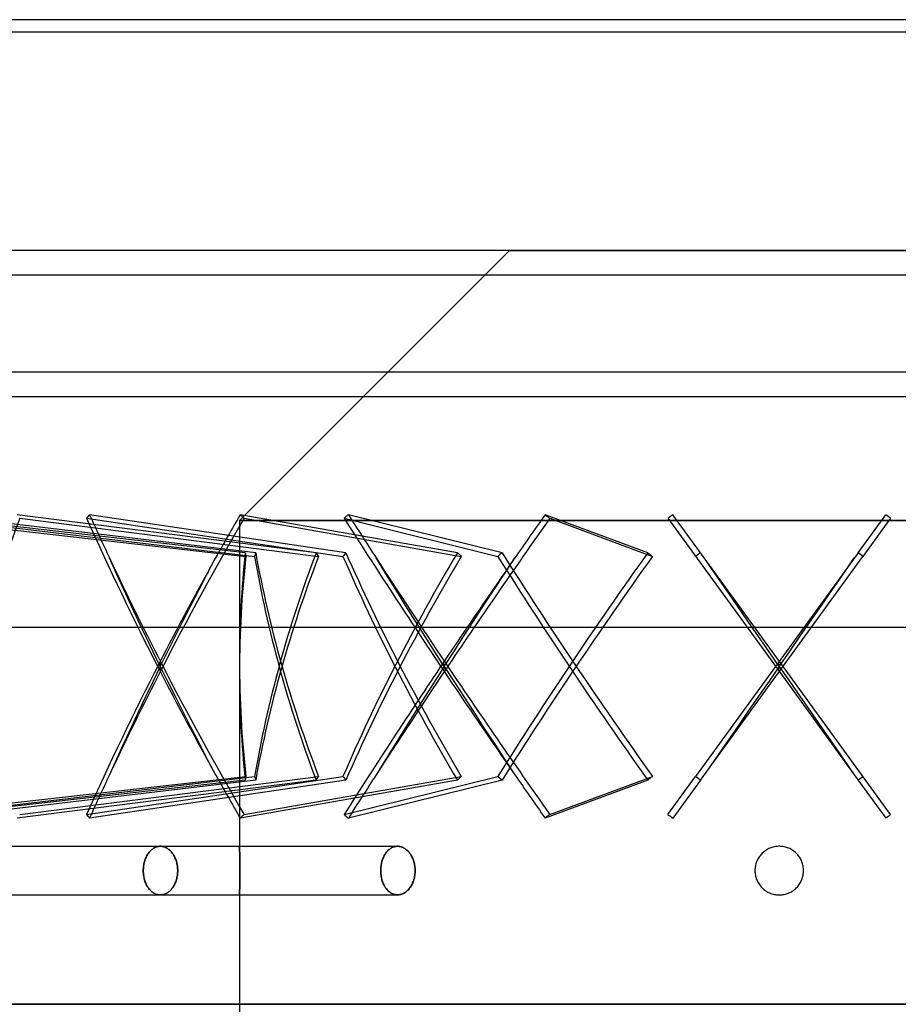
# Model space of a CAD drawing. Header units: millimetres. Extents: x -100 to 100, y -104 to 262.
# Tile 3 of 5: x -62 to 10, y -50 to 31. Entities that reach past the tile are written whole.
import ezdxf

# ---------------------------------------------------------------- set-up
doc = ezdxf.new("R2010")
doc.units = ezdxf.units.MM
doc.layers.add('MAIN-1', color=7, linetype='Continuous')
doc.layers.add('MAIN-2', color=7, linetype='Continuous')

msp = doc.modelspace()

# ---------------------------------------------------------------- linework, layer by layer
at = {"layer": 'MAIN-1'}
for p, q in [((82, 31), (-82, 31)), ((82, -19), (-82, -19)), ((0, -50), (-76, -50)), ((76, -50), (0, -50))]:
    msp.add_line(p, q, dxfattribs=at)
at = {"layer": 'MAIN-2'}
for p, q in [((-74, 30), (74, 30)), ((93, 12), (-93, 12)), ((-22.2, 12), (-44.4, -10.2)), ((-22.2, 12), (0, 12)), ((0, 12), (22.2, 12)), ((-95, 10), (95, 10)), ((95, 2), (-95, 2)), ((-93, 0), (93, 0)), ((-43.924, -12.852), (-71.465, -9.721)), ((-71.415, -10.02), (-43.863, -13.153)), ((-69.484, -10.02), (-43.158, -13.153)), ((-43.061, -12.852), (-69.377, -9.721)), ((-38.1, -12.852), (-62.674, -9.721)), ((-62.474, -10.02), (-37.891, -13.153)), ((-56.974, -10.02), (-35.883, -13.153)), ((-35.643, -12.852), (-56.726, -9.721)), ((-44.4, -10.2), (-44.4, -21.775)), ((-44.4, -10.2), (0, -10.2)), ((0, -10.2), (-44.4, -10.2)), ((-26.475, -12.852), (-44.341, -9.721)), ((-44.022, -10.02), (-26.15, -13.153)), ((-35.79, -10.02), (-23.144, -13.153)), ((-22.798, -12.852), (-35.44, -9.721)), ((-10.82, -12.852), (-19.257, -9.721)), ((-18.868, -10.02), (-10.427, -13.153)), ((-9.158, -10.02), (-0.1, -22.488)), ((-6.174, -13.277), (-8.758, -9.721)), ((0, -10.2), (44.4, -10.2)), ((44.4, -10.2), (0, -10.2)), ((6.483, -12.852), (8.758, -9.721)), ((9.158, -10.02), (6.882, -13.153)), ((6.483, -12.852), (-6.882, -31.247)), ((-54.506, -14.577), (-55.09, -13.277)), ((-47.044, -14.577), (-46.359, -13.277)), ((-32.354, -14.577), (-33.156, -13.277)), ((-22.605, -14.577), (-21.748, -13.277)), ((-6.483, -31.548), (6.882, -13.153)), ((-5.276, -14.577), (-6.174, -13.277)), ((0.1, -21.912), (-6.174, -13.277)), ((5.276, -14.577), (6.174, -13.277)), ((-53.91, -15.882), (-54.506, -14.577)), ((-47.725, -15.882), (-47.044, -14.577)), ((-31.543, -15.882), (-32.354, -14.577)), ((-23.461, -15.882), (-22.605, -14.577)), ((-4.374, -15.882), (-5.276, -14.577)), ((4.374, -15.882), (5.276, -14.577)), ((-53.308, -17.184), (-53.91, -15.882)), ((-48.397, -17.184), (-47.725, -15.882)), ((-30.73, -17.184), (-31.543, -15.882)), ((-24.313, -17.184), (-23.461, -15.882)), ((-3.473, -17.184), (-4.374, -15.882)), ((3.473, -17.184), (4.374, -15.882)), ((-52.703, -18.475), (-53.308, -17.184)), ((-49.055, -18.475), (-48.397, -17.184)), ((-29.918, -18.475), (-30.73, -17.184)), ((-25.153, -18.475), (-24.313, -17.184)), ((-2.579, -18.475), (-3.473, -17.184)), ((2.579, -18.475), (3.473, -17.184)), ((-52.099, -19.747), (-52.703, -18.475)), ((-49.696, -19.747), (-49.055, -18.475)), ((-29.115, -19.747), (-29.918, -18.475)), ((-25.976, -19.747), (-25.153, -18.475)), ((-1.699, -19.747), (-2.579, -18.475)), ((1.699, -19.747), (2.579, -18.475)), ((-51.5, -20.991), (-52.099, -19.747)), ((-50.316, -20.991), (-49.696, -19.747)), ((-28.325, -20.991), (-29.115, -19.747)), ((-26.778, -20.991), (-25.976, -19.747)), ((-0.837, -20.991), (-1.699, -19.747)), ((0.837, -20.991), (1.699, -19.747)), ((-50.912, -22.2), (-51.5, -20.991)), ((-50.912, -22.2), (-50.316, -20.991)), ((-27.553, -22.2), (-28.325, -20.991)), ((-27.553, -22.2), (-26.778, -20.991)), ((0, -22.2), (-0.837, -20.991)), ((0, -22.2), (0.837, -20.991)), ((-50.912, -22.2), (-51.5, -23.409)), ((-50.982, -21.912), (-50.97, -21.959)), ((-50.982, -22.488), (-50.97, -22.441)), ((-50.97, -21.959), (-50.959, -22.007)), ((-50.97, -22.441), (-50.959, -22.393)), ((-50.959, -22.007), (-50.947, -22.055)), ((-50.959, -22.393), (-50.947, -22.345)), ((-50.947, -22.055), (-50.936, -22.102)), ((-50.947, -22.345), (-50.936, -22.298)), ((-50.936, -22.102), (-50.924, -22.15)), ((-50.936, -22.298), (-50.924, -22.25)), ((-50.924, -22.15), (-50.912, -22.2)), ((-50.924, -22.25), (-50.912, -22.2)), ((-50.899, -22.15), (-50.912, -22.2)), ((-50.912, -22.2), (-50.316, -23.409)), ((-50.899, -22.25), (-50.912, -22.2)), ((-50.888, -22.102), (-50.899, -22.15)), ((-50.888, -22.298), (-50.899, -22.25)), ((-50.876, -22.055), (-50.888, -22.102)), ((-50.876, -22.345), (-50.888, -22.298)), ((-50.865, -22.007), (-50.876, -22.055)), ((-50.865, -22.393), (-50.876, -22.345)), ((-50.853, -21.959), (-50.865, -22.007)), ((-50.853, -22.441), (-50.865, -22.393)), ((-50.841, -21.912), (-50.853, -21.959)), ((-50.841, -22.488), (-50.853, -22.441)), ((-44.4, -22.625), (-44.4, -37)), ((-27.553, -22.2), (-28.325, -23.409)), ((-27.645, -21.912), (-27.63, -21.959)), ((-27.645, -22.488), (-27.63, -22.441)), ((-27.63, -21.959), (-27.615, -22.007)), ((-27.63, -22.441), (-27.615, -22.393)), ((-27.615, -22.007), (-27.6, -22.055)), ((-27.615, -22.393), (-27.6, -22.345)), ((-27.6, -22.055), (-27.584, -22.102)), ((-27.6, -22.345), (-27.584, -22.298)), ((-27.584, -22.102), (-27.569, -22.15)), ((-27.584, -22.298), (-27.569, -22.25)), ((-27.569, -22.15), (-27.553, -22.2)), ((-27.569, -22.25), (-27.553, -22.2)), ((-27.537, -22.15), (-27.553, -22.2)), ((-27.553, -22.2), (-26.778, -23.409)), ((-27.537, -22.25), (-27.553, -22.2)), ((-27.522, -22.102), (-27.537, -22.15)), ((-27.522, -22.298), (-27.537, -22.25)), ((-27.507, -22.055), (-27.522, -22.102)), ((-27.507, -22.345), (-27.522, -22.298)), ((-27.492, -22.007), (-27.507, -22.055)), ((-27.492, -22.393), (-27.507, -22.345)), ((-27.476, -21.959), (-27.492, -22.007)), ((-27.476, -22.441), (-27.492, -22.393)), ((-27.461, -21.912), (-27.476, -21.959)), ((-27.461, -22.488), (-27.476, -22.441)), ((0, -22.2), (-0.837, -23.409)), ((-0.1, -21.912), (-0.083, -21.959)), ((-0.1, -22.488), (-0.083, -22.441)), ((-0.1, -22.488), (6.174, -31.123)), ((-0.083, -21.959), (-0.067, -22.007)), ((-0.083, -22.441), (-0.067, -22.393)), ((-0.067, -22.007), (-0.05, -22.055)), ((-0.067, -22.393), (-0.05, -22.345)), ((-0.05, -22.055), (-0.034, -22.102)), ((-0.05, -22.345), (-0.034, -22.298)), ((-0.034, -22.102), (-0.017, -22.15)), ((-0.034, -22.298), (-0.017, -22.25)), ((-0.017, -22.15), (0, -22.2)), ((-0.017, -22.25), (0, -22.2)), ((0.017, -22.15), (0, -22.2)), ((0, -22.2), (0.837, -23.409)), ((0.017, -22.25), (0, -22.2)), ((0.034, -22.102), (0.017, -22.15)), ((0.034, -22.298), (0.017, -22.25)), ((0.05, -22.055), (0.034, -22.102)), ((0.05, -22.345), (0.034, -22.298)), ((0.067, -22.007), (0.05, -22.055)), ((0.067, -22.393), (0.05, -22.345)), ((0.083, -21.959), (0.067, -22.007)), ((0.083, -22.441), (0.067, -22.393)), ((0.1, -21.912), (0.083, -21.959)), ((0.1, -22.488), (0.083, -22.441)), ((9.158, -34.38), (0.1, -21.912)), ((-51.5, -23.409), (-52.099, -24.653)), ((-50.316, -23.409), (-49.696, -24.653)), ((-28.325, -23.409), (-29.115, -24.653)), ((-26.778, -23.409), (-25.976, -24.653)), ((-0.837, -23.409), (-1.699, -24.653)), ((0.837, -23.409), (1.699, -24.653)), ((-52.099, -24.653), (-52.703, -25.925)), ((-49.696, -24.653), (-49.055, -25.925)), ((-29.115, -24.653), (-29.918, -25.925)), ((-25.976, -24.653), (-25.153, -25.925)), ((-1.699, -24.653), (-2.579, -25.925)), ((1.699, -24.653), (2.579, -25.925)), ((-52.703, -25.925), (-53.308, -27.216)), ((-49.055, -25.925), (-48.397, -27.216)), ((-29.918, -25.925), (-30.73, -27.216)), ((-25.153, -25.925), (-24.313, -27.216)), ((-2.579, -25.925), (-3.473, -27.216)), ((2.579, -25.925), (3.473, -27.216)), ((-53.308, -27.216), (-53.91, -28.518)), ((-48.397, -27.216), (-47.725, -28.518)), ((-30.73, -27.216), (-31.543, -28.518)), ((-24.313, -27.216), (-23.461, -28.518)), ((-3.473, -27.216), (-4.374, -28.518)), ((3.473, -27.216), (4.374, -28.518)), ((-53.91, -28.518), (-54.506, -29.823)), ((-47.725, -28.518), (-47.044, -29.823)), ((-31.543, -28.518), (-32.354, -29.823)), ((-23.461, -28.518), (-22.605, -29.823)), ((-4.374, -28.518), (-5.276, -29.823)), ((4.374, -28.518), (5.276, -29.823)), ((-54.506, -29.823), (-55.09, -31.123)), ((-47.044, -29.823), (-46.359, -31.123)), ((-32.354, -29.823), (-33.156, -31.123)), ((-22.605, -29.823), (-21.748, -31.123)), ((-5.276, -29.823), (-6.174, -31.123)), ((5.276, -29.823), (6.174, -31.123)), ((-43.924, -31.548), (-71.465, -34.679)), ((-71.415, -34.38), (-43.863, -31.247)), ((-69.484, -34.38), (-43.158, -31.247)), ((-43.061, -31.548), (-69.377, -34.679)), ((-38.1, -31.548), (-62.674, -34.679)), ((-62.474, -34.38), (-37.891, -31.247)), ((-56.974, -34.38), (-35.883, -31.247)), ((-35.643, -31.548), (-56.726, -34.679)), ((-26.475, -31.548), (-44.341, -34.679)), ((-44.022, -34.38), (-26.15, -31.247)), ((-35.79, -34.38), (-23.144, -31.247)), ((-22.798, -31.548), (-35.44, -34.679)), ((-10.82, -31.548), (-19.257, -34.679)), ((-18.868, -34.38), (-10.427, -31.247)), ((-9.158, -34.38), (-6.882, -31.247)), ((-6.483, -31.548), (-8.758, -34.679)), ((6.174, -31.123), (8.758, -34.679)), ((-72, -37), (-50.912, -37)), ((-51.557, -37.224), (-51.617, -37.27)), ((-51.617, -37.27), (-51.557, -37.224)), ((-51.497, -37.181), (-51.557, -37.224)), ((-51.557, -37.224), (-51.497, -37.181)), ((-51.434, -37.143), (-51.497, -37.181)), ((-51.497, -37.181), (-51.434, -37.143)), ((-51.371, -37.109), (-51.434, -37.143)), ((-51.434, -37.143), (-51.371, -37.109)), ((-51.306, -37.08), (-51.371, -37.109)), ((-51.371, -37.109), (-51.306, -37.08)), ((-51.241, -37.055), (-51.306, -37.08)), ((-51.306, -37.08), (-51.241, -37.055)), ((-51.175, -37.035), (-51.241, -37.055)), ((-51.241, -37.055), (-51.175, -37.035)), ((-51.108, -37.02), (-51.175, -37.035)), ((-51.175, -37.035), (-51.108, -37.02)), ((-51.042, -37.009), (-51.108, -37.02)), ((-51.108, -37.02), (-51.042, -37.009)), ((-50.977, -37.002), (-51.042, -37.009)), ((-51.042, -37.009), (-50.977, -37.002)), ((-50.912, -37), (-50.977, -37.002)), ((-50.977, -37.002), (-50.912, -37)), ((-50.847, -37.002), (-50.912, -37)), ((-50.912, -37), (-50.847, -37.002)), ((-50.912, -37), (-31.396, -37)), ((-50.912, -37), (-31.396, -37)), ((-50.781, -37.009), (-50.847, -37.002)), ((-50.847, -37.002), (-50.781, -37.009)), ((-50.714, -37.02), (-50.781, -37.009)), ((-50.781, -37.009), (-50.714, -37.02)), ((-50.647, -37.035), (-50.714, -37.02)), ((-50.714, -37.02), (-50.647, -37.035)), ((-50.581, -37.055), (-50.647, -37.035)), ((-50.647, -37.035), (-50.581, -37.055)), ((-50.514, -37.08), (-50.581, -37.055)), ((-50.581, -37.055), (-50.514, -37.08)), ((-50.449, -37.109), (-50.514, -37.08)), ((-50.514, -37.08), (-50.449, -37.109)), ((-50.384, -37.143), (-50.449, -37.109)), ((-50.449, -37.109), (-50.384, -37.143)), ((-50.32, -37.181), (-50.384, -37.143)), ((-50.384, -37.143), (-50.32, -37.181)), ((-50.258, -37.224), (-50.32, -37.181)), ((-50.32, -37.181), (-50.258, -37.224)), ((-50.197, -37.27), (-50.258, -37.224)), ((-50.258, -37.224), (-50.197, -37.27)), ((-44.4, -37.002), (-44.4, -37)), ((-44.4, -37), (-44.4, -37.002)), ((-44.4, -37.008), (-44.4, -37.002)), ((-44.4, -37.002), (-44.4, -37.008)), ((-44.399, -37.017), (-44.4, -37.008)), ((-44.4, -37.008), (-44.399, -37.017)), ((-44.399, -37.031), (-44.399, -37.017)), ((-44.399, -37.017), (-44.399, -37.031)), ((-44.398, -37.049), (-44.399, -37.031)), ((-44.399, -37.031), (-44.398, -37.049)), ((-44.397, -37.071), (-44.398, -37.049)), ((-44.398, -37.049), (-44.397, -37.071)), ((-44.396, -37.097), (-44.397, -37.071)), ((-44.397, -37.071), (-44.396, -37.097)), ((-44.394, -37.127), (-44.396, -37.097)), ((-44.396, -37.097), (-44.394, -37.127)), ((-44.393, -37.161), (-44.394, -37.127)), ((-44.394, -37.127), (-44.393, -37.161)), ((-44.391, -37.199), (-44.393, -37.161)), ((-44.393, -37.161), (-44.391, -37.199)), ((-44.39, -37.241), (-44.391, -37.199)), ((-44.391, -37.199), (-44.39, -37.241)), ((-44.388, -37.286), (-44.39, -37.241)), ((-44.39, -37.241), (-44.388, -37.286)), ((-32.097, -37.27), (-32.039, -37.224)), ((-32.039, -37.224), (-32.097, -37.27)), ((-32.039, -37.224), (-31.978, -37.181)), ((-31.978, -37.181), (-32.039, -37.224)), ((-31.978, -37.181), (-31.916, -37.143)), ((-31.916, -37.143), (-31.978, -37.181)), ((-31.916, -37.143), (-31.853, -37.109)), ((-31.853, -37.109), (-31.916, -37.143)), ((-31.853, -37.109), (-31.789, -37.08)), ((-31.789, -37.08), (-31.853, -37.109)), ((-31.789, -37.08), (-31.724, -37.055)), ((-31.724, -37.055), (-31.789, -37.08)), ((-31.724, -37.055), (-31.658, -37.035)), ((-31.658, -37.035), (-31.724, -37.055)), ((-31.658, -37.035), (-31.592, -37.02)), ((-31.592, -37.02), (-31.658, -37.035)), ((-31.592, -37.02), (-31.526, -37.009)), ((-31.526, -37.009), (-31.592, -37.02)), ((-31.526, -37.009), (-31.461, -37.002)), ((-31.461, -37.002), (-31.526, -37.009)), ((-31.461, -37.002), (-31.396, -37)), ((-31.396, -37), (-31.461, -37.002)), ((-31.396, -37), (-31.33, -37.002)), ((-31.33, -37.002), (-31.396, -37)), ((-31.33, -37.002), (-31.264, -37.009)), ((-31.264, -37.009), (-31.33, -37.002)), ((-31.264, -37.009), (-31.198, -37.02)), ((-31.198, -37.02), (-31.264, -37.009)), ((-31.198, -37.02), (-31.131, -37.035)), ((-31.131, -37.035), (-31.198, -37.02)), ((-31.131, -37.035), (-31.064, -37.055)), ((-31.064, -37.055), (-31.131, -37.035)), ((-31.064, -37.055), (-30.997, -37.08)), ((-30.997, -37.08), (-31.064, -37.055)), ((-30.997, -37.08), (-30.931, -37.109)), ((-30.931, -37.109), (-30.997, -37.08)), ((-30.931, -37.109), (-30.866, -37.143)), ((-30.866, -37.143), (-30.931, -37.109)), ((-30.866, -37.143), (-30.802, -37.181)), ((-30.802, -37.181), (-30.866, -37.143)), ((-30.802, -37.181), (-30.739, -37.224)), ((-30.739, -37.224), (-30.802, -37.181)), ((-30.739, -37.224), (-30.678, -37.27)), ((-30.678, -37.27), (-30.739, -37.224)), ((-0.949, -37.239), (-1.031, -37.286)), ((-0.863, -37.196), (-0.949, -37.239)), ((-0.776, -37.157), (-0.863, -37.196)), ((-0.688, -37.122), (-0.776, -37.157)), ((-0.597, -37.091), (-0.688, -37.122)), ((-0.506, -37.065), (-0.597, -37.091)), ((-0.413, -37.043), (-0.506, -37.065)), ((-0.321, -37.026), (-0.413, -37.043)), ((-0.228, -37.013), (-0.321, -37.026)), ((-0.136, -37.005), (-0.228, -37.013)), ((-0.045, -37.001), (-0.136, -37.005)), ((0.045, -37.001), (-0.045, -37.001)), ((0.136, -37.005), (0.045, -37.001)), ((0.228, -37.013), (0.136, -37.005)), ((0.321, -37.026), (0.228, -37.013)), ((0.413, -37.043), (0.321, -37.026)), ((0.506, -37.065), (0.413, -37.043)), ((0.597, -37.091), (0.506, -37.065)), ((0.688, -37.122), (0.597, -37.091)), ((0.776, -37.157), (0.688, -37.122)), ((0.863, -37.196), (0.776, -37.157)), ((0.949, -37.239), (0.863, -37.196)), ((1.031, -37.286), (0.949, -37.239)), ((-52.12, -37.996), (-52.152, -38.081)), ((-52.152, -38.081), (-52.12, -37.996)), ((-52.085, -37.914), (-52.12, -37.996)), ((-52.12, -37.996), (-52.085, -37.914)), ((-52.048, -37.835), (-52.085, -37.914)), ((-52.085, -37.914), (-52.048, -37.835)), ((-52.009, -37.759), (-52.048, -37.835)), ((-52.048, -37.835), (-52.009, -37.759)), ((-51.967, -37.687), (-52.009, -37.759)), ((-52.009, -37.759), (-51.967, -37.687)), ((-51.924, -37.619), (-51.967, -37.687)), ((-51.967, -37.687), (-51.924, -37.619)), ((-51.879, -37.554), (-51.924, -37.619)), ((-51.924, -37.619), (-51.879, -37.554)), ((-51.832, -37.491), (-51.879, -37.554)), ((-51.879, -37.554), (-51.832, -37.491)), ((-51.781, -37.431), (-51.832, -37.491)), ((-51.832, -37.491), (-51.781, -37.431)), ((-51.729, -37.374), (-51.781, -37.431)), ((-51.781, -37.431), (-51.729, -37.374)), ((-51.674, -37.32), (-51.729, -37.374)), ((-51.729, -37.374), (-51.674, -37.32)), ((-51.617, -37.27), (-51.674, -37.32)), ((-51.674, -37.32), (-51.617, -37.27)), ((-50.138, -37.32), (-50.197, -37.27)), ((-50.197, -37.27), (-50.138, -37.32)), ((-50.081, -37.374), (-50.138, -37.32)), ((-50.138, -37.32), (-50.081, -37.374)), ((-50.027, -37.431), (-50.081, -37.374)), ((-50.081, -37.374), (-50.027, -37.431)), ((-49.975, -37.491), (-50.027, -37.431)), ((-50.027, -37.431), (-49.975, -37.491)), ((-49.926, -37.554), (-49.975, -37.491)), ((-49.975, -37.491), (-49.926, -37.554)), ((-49.879, -37.619), (-49.926, -37.554)), ((-49.926, -37.554), (-49.879, -37.619)), ((-49.834, -37.687), (-49.879, -37.619)), ((-49.879, -37.619), (-49.834, -37.687)), ((-49.79, -37.759), (-49.834, -37.687)), ((-49.834, -37.687), (-49.79, -37.759)), ((-49.749, -37.835), (-49.79, -37.759)), ((-49.79, -37.759), (-49.749, -37.835)), ((-49.71, -37.914), (-49.749, -37.835)), ((-49.749, -37.835), (-49.71, -37.914)), ((-49.674, -37.996), (-49.71, -37.914)), ((-49.71, -37.914), (-49.674, -37.996)), ((-49.64, -38.081), (-49.674, -37.996)), ((-49.674, -37.996), (-49.64, -38.081)), ((-44.386, -37.334), (-44.388, -37.286)), ((-44.388, -37.286), (-44.386, -37.334)), ((-44.384, -37.385), (-44.386, -37.334)), ((-44.386, -37.334), (-44.384, -37.385)), ((-44.382, -37.44), (-44.384, -37.385)), ((-44.384, -37.385), (-44.382, -37.44)), ((-44.38, -37.497), (-44.382, -37.44)), ((-44.382, -37.44), (-44.38, -37.497)), ((-44.378, -37.556), (-44.38, -37.497)), ((-44.38, -37.497), (-44.378, -37.556)), ((-44.376, -37.617), (-44.378, -37.556)), ((-44.378, -37.556), (-44.376, -37.617)), ((-44.375, -37.681), (-44.376, -37.617)), ((-44.376, -37.617), (-44.375, -37.681)), ((-44.373, -37.749), (-44.375, -37.681)), ((-44.375, -37.681), (-44.373, -37.749)), ((-44.371, -37.82), (-44.373, -37.749)), ((-44.373, -37.749), (-44.371, -37.82)), ((-44.369, -37.893), (-44.371, -37.82)), ((-44.371, -37.82), (-44.369, -37.893)), ((-44.367, -37.97), (-44.369, -37.893)), ((-44.369, -37.893), (-44.367, -37.97)), ((-44.365, -38.049), (-44.367, -37.97)), ((-44.367, -37.97), (-44.365, -38.049)), ((-44.363, -38.13), (-44.365, -38.049)), ((-44.365, -38.049), (-44.363, -38.13)), ((-32.626, -38.081), (-32.595, -37.996)), ((-32.595, -37.996), (-32.626, -38.081)), ((-32.595, -37.996), (-32.561, -37.914)), ((-32.561, -37.914), (-32.595, -37.996)), ((-32.561, -37.914), (-32.524, -37.835)), ((-32.524, -37.835), (-32.561, -37.914)), ((-32.524, -37.835), (-32.485, -37.759)), ((-32.485, -37.759), (-32.524, -37.835)), ((-32.485, -37.759), (-32.444, -37.687)), ((-32.444, -37.687), (-32.485, -37.759)), ((-32.444, -37.687), (-32.402, -37.619)), ((-32.402, -37.619), (-32.444, -37.687)), ((-32.402, -37.619), (-32.357, -37.554)), ((-32.357, -37.554), (-32.402, -37.619)), ((-32.357, -37.554), (-32.31, -37.491)), ((-32.31, -37.491), (-32.357, -37.554)), ((-32.31, -37.491), (-32.261, -37.431)), ((-32.261, -37.431), (-32.31, -37.491)), ((-32.261, -37.431), (-32.208, -37.374)), ((-32.208, -37.374), (-32.261, -37.431)), ((-32.208, -37.374), (-32.154, -37.32)), ((-32.154, -37.32), (-32.208, -37.374)), ((-32.154, -37.32), (-32.097, -37.27)), ((-32.097, -37.27), (-32.154, -37.32)), ((-30.678, -37.27), (-30.618, -37.32)), ((-30.618, -37.32), (-30.678, -37.27)), ((-30.618, -37.32), (-30.561, -37.374)), ((-30.561, -37.374), (-30.618, -37.32)), ((-30.561, -37.374), (-30.506, -37.431)), ((-30.506, -37.431), (-30.561, -37.374)), ((-30.506, -37.431), (-30.453, -37.491)), ((-30.453, -37.491), (-30.506, -37.431)), ((-30.453, -37.491), (-30.404, -37.554)), ((-30.404, -37.554), (-30.453, -37.491)), ((-30.404, -37.554), (-30.356, -37.619)), ((-30.356, -37.619), (-30.404, -37.554)), ((-30.356, -37.619), (-30.311, -37.687)), ((-30.311, -37.687), (-30.356, -37.619)), ((-30.311, -37.687), (-30.267, -37.759)), ((-30.267, -37.759), (-30.311, -37.687)), ((-30.267, -37.759), (-30.225, -37.835)), ((-30.225, -37.835), (-30.267, -37.759)), ((-30.225, -37.835), (-30.185, -37.914)), ((-30.185, -37.914), (-30.225, -37.835)), ((-30.185, -37.914), (-30.149, -37.996)), ((-30.149, -37.996), (-30.185, -37.914)), ((-30.149, -37.996), (-30.114, -38.081)), ((-30.114, -38.081), (-30.149, -37.996)), ((-1.738, -38.01), (-1.783, -38.094)), ((-1.689, -37.929), (-1.738, -38.01)), ((-1.636, -37.85), (-1.689, -37.929)), ((-1.581, -37.775), (-1.636, -37.85)), ((-1.522, -37.703), (-1.581, -37.775)), ((-1.461, -37.635), (-1.522, -37.703)), ((-1.398, -37.57), (-1.461, -37.635)), ((-1.332, -37.508), (-1.398, -37.57)), ((-1.262, -37.448), (-1.332, -37.508)), ((-1.188, -37.391), (-1.262, -37.448)), ((-1.111, -37.337), (-1.188, -37.391)), ((-1.031, -37.286), (-1.111, -37.337)), ((1.111, -37.337), (1.031, -37.286)), ((1.188, -37.391), (1.111, -37.337)), ((1.262, -37.448), (1.188, -37.391)), ((1.332, -37.508), (1.262, -37.448)), ((1.398, -37.57), (1.332, -37.508)), ((1.461, -37.635), (1.398, -37.57)), ((1.522, -37.703), (1.461, -37.635)), ((1.581, -37.775), (1.522, -37.703)), ((1.636, -37.85), (1.581, -37.775)), ((1.689, -37.929), (1.636, -37.85)), ((1.738, -38.01), (1.689, -37.929)), ((1.783, -38.094), (1.738, -38.01)), ((-52.3, -38.815), (-52.305, -38.908)), ((-52.305, -38.908), (-52.3, -38.815)), ((-52.293, -38.721), (-52.3, -38.815)), ((-52.3, -38.815), (-52.293, -38.721)), ((-52.282, -38.627), (-52.293, -38.721)), ((-52.293, -38.721), (-52.282, -38.627)), ((-52.268, -38.533), (-52.282, -38.627)), ((-52.282, -38.627), (-52.268, -38.533)), ((-52.251, -38.44), (-52.268, -38.533)), ((-52.268, -38.533), (-52.251, -38.44)), ((-52.231, -38.348), (-52.251, -38.44)), ((-52.251, -38.44), (-52.231, -38.348)), ((-52.208, -38.257), (-52.231, -38.348)), ((-52.231, -38.348), (-52.208, -38.257)), ((-52.181, -38.168), (-52.208, -38.257)), ((-52.208, -38.257), (-52.181, -38.168)), ((-52.152, -38.081), (-52.181, -38.168)), ((-52.181, -38.168), (-52.152, -38.081)), ((-49.609, -38.168), (-49.64, -38.081)), ((-49.64, -38.081), (-49.609, -38.168)), ((-49.582, -38.257), (-49.609, -38.168)), ((-49.609, -38.168), (-49.582, -38.257)), ((-49.557, -38.348), (-49.582, -38.257)), ((-49.582, -38.257), (-49.557, -38.348)), ((-49.536, -38.44), (-49.557, -38.348)), ((-49.557, -38.348), (-49.536, -38.44)), ((-49.518, -38.533), (-49.536, -38.44)), ((-49.536, -38.44), (-49.518, -38.533)), ((-49.503, -38.627), (-49.518, -38.533)), ((-49.518, -38.533), (-49.503, -38.627)), ((-49.492, -38.721), (-49.503, -38.627)), ((-49.503, -38.627), (-49.492, -38.721)), ((-49.484, -38.815), (-49.492, -38.721)), ((-49.492, -38.721), (-49.484, -38.815)), ((-49.479, -38.908), (-49.484, -38.815)), ((-49.484, -38.815), (-49.479, -38.908)), ((-44.362, -38.214), (-44.363, -38.13)), ((-44.363, -38.13), (-44.362, -38.214)), ((-44.36, -38.298), (-44.362, -38.214)), ((-44.362, -38.214), (-44.36, -38.298)), ((-44.359, -38.385), (-44.36, -38.298)), ((-44.36, -38.298), (-44.359, -38.385)), ((-44.358, -38.472), (-44.359, -38.385)), ((-44.359, -38.385), (-44.358, -38.472)), ((-44.357, -38.56), (-44.358, -38.472)), ((-44.358, -38.472), (-44.357, -38.56)), ((-44.356, -38.649), (-44.357, -38.56)), ((-44.357, -38.56), (-44.356, -38.649)), ((-44.356, -38.737), (-44.356, -38.649)), ((-44.356, -38.649), (-44.356, -38.737)), ((-44.355, -38.826), (-44.356, -38.737)), ((-44.356, -38.737), (-44.355, -38.826)), ((-44.355, -38.913), (-44.355, -38.826)), ((-44.355, -38.826), (-44.355, -38.913)), ((-32.776, -38.908), (-32.772, -38.815)), ((-32.772, -38.815), (-32.776, -38.908)), ((-32.772, -38.815), (-32.765, -38.721)), ((-32.765, -38.721), (-32.772, -38.815)), ((-32.765, -38.721), (-32.754, -38.627)), ((-32.754, -38.627), (-32.765, -38.721)), ((-32.754, -38.627), (-32.741, -38.533)), ((-32.741, -38.533), (-32.754, -38.627)), ((-32.741, -38.533), (-32.724, -38.44)), ((-32.724, -38.44), (-32.741, -38.533)), ((-32.724, -38.44), (-32.704, -38.348)), ((-32.704, -38.348), (-32.724, -38.44)), ((-32.704, -38.348), (-32.681, -38.257)), ((-32.681, -38.257), (-32.704, -38.348)), ((-32.681, -38.257), (-32.655, -38.168)), ((-32.655, -38.168), (-32.681, -38.257)), ((-32.655, -38.168), (-32.626, -38.081)), ((-32.626, -38.081), (-32.655, -38.168)), ((-30.114, -38.081), (-30.083, -38.168)), ((-30.083, -38.168), (-30.114, -38.081)), ((-30.083, -38.168), (-30.055, -38.257)), ((-30.055, -38.257), (-30.083, -38.168)), ((-30.055, -38.257), (-30.03, -38.348)), ((-30.03, -38.348), (-30.055, -38.257)), ((-30.03, -38.348), (-30.009, -38.44)), ((-30.009, -38.44), (-30.03, -38.348)), ((-30.009, -38.44), (-29.99, -38.533)), ((-29.99, -38.533), (-30.009, -38.44)), ((-29.99, -38.533), (-29.975, -38.627)), ((-29.975, -38.627), (-29.99, -38.533)), ((-29.975, -38.627), (-29.964, -38.721)), ((-29.964, -38.721), (-29.975, -38.627)), ((-29.964, -38.721), (-29.956, -38.815)), ((-29.956, -38.815), (-29.964, -38.721)), ((-29.956, -38.815), (-29.951, -38.908)), ((-29.951, -38.908), (-29.956, -38.815)), ((-1.992, -38.818), (-1.998, -38.909)), ((-1.981, -38.725), (-1.992, -38.818)), ((-1.966, -38.633), (-1.981, -38.725)), ((-1.946, -38.54), (-1.966, -38.633)), ((-1.922, -38.448), (-1.946, -38.54)), ((-1.894, -38.358), (-1.922, -38.448)), ((-1.861, -38.268), (-1.894, -38.358)), ((-1.824, -38.18), (-1.861, -38.268)), ((-1.783, -38.094), (-1.824, -38.18)), ((1.824, -38.18), (1.783, -38.094)), ((1.861, -38.268), (1.824, -38.18)), ((1.894, -38.358), (1.861, -38.268)), ((1.922, -38.448), (1.894, -38.358)), ((1.946, -38.54), (1.922, -38.448)), ((1.966, -38.633), (1.946, -38.54)), ((1.981, -38.725), (1.966, -38.633)), ((1.992, -38.818), (1.981, -38.725)), ((1.998, -38.909), (1.992, -38.818)), ((-52.305, -38.908), (-52.306, -39)), ((-52.306, -39), (-52.305, -38.908)), ((-52.306, -39), (-52.305, -39.092)), ((-52.305, -39.095), (-52.306, -39)), ((-52.305, -39.092), (-52.3, -39.185)), ((-52.3, -39.191), (-52.305, -39.095)), ((-52.3, -39.185), (-52.293, -39.279)), ((-52.292, -39.288), (-52.3, -39.191)), ((-52.293, -39.279), (-52.282, -39.373)), ((-52.281, -39.385), (-52.292, -39.288)), ((-52.282, -39.373), (-52.268, -39.467)), ((-52.266, -39.481), (-52.281, -39.385)), ((-52.268, -39.467), (-52.251, -39.56)), ((-52.248, -39.577), (-52.266, -39.481)), ((-52.251, -39.56), (-52.231, -39.652)), ((-52.226, -39.672), (-52.248, -39.577)), ((-52.231, -39.652), (-52.208, -39.743)), ((-52.201, -39.765), (-52.226, -39.672)), ((-49.582, -39.743), (-49.557, -39.652)), ((-49.557, -39.652), (-49.582, -39.743)), ((-49.557, -39.652), (-49.536, -39.56)), ((-49.536, -39.56), (-49.557, -39.652)), ((-49.536, -39.56), (-49.518, -39.467)), ((-49.518, -39.467), (-49.536, -39.56)), ((-49.518, -39.467), (-49.503, -39.373)), ((-49.503, -39.373), (-49.518, -39.467)), ((-49.503, -39.373), (-49.492, -39.279)), ((-49.492, -39.279), (-49.503, -39.373)), ((-49.492, -39.279), (-49.484, -39.185)), ((-49.484, -39.185), (-49.492, -39.279)), ((-49.484, -39.185), (-49.479, -39.092)), ((-49.479, -39.092), (-49.484, -39.185)), ((-49.478, -39), (-49.479, -38.908)), ((-49.479, -38.908), (-49.478, -39)), ((-49.479, -39.092), (-49.478, -39)), ((-49.478, -39), (-49.479, -39.092)), ((-44.361, -39.722), (-44.359, -39.633)), ((-44.359, -39.615), (-44.36, -39.702)), ((-44.358, -39.528), (-44.359, -39.615)), ((-44.359, -39.633), (-44.358, -39.543)), ((-44.357, -39.44), (-44.358, -39.528)), ((-44.358, -39.543), (-44.357, -39.453)), ((-44.356, -39.351), (-44.357, -39.44)), ((-44.357, -39.453), (-44.356, -39.362)), ((-44.355, -39.174), (-44.356, -39.263)), ((-44.356, -39.271), (-44.355, -39.18)), ((-44.356, -39.263), (-44.356, -39.351)), ((-44.356, -39.362), (-44.356, -39.271)), ((-44.355, -39), (-44.355, -38.913)), ((-44.355, -38.913), (-44.355, -39)), ((-44.355, -39.089), (-44.355, -39)), ((-44.355, -39), (-44.355, -39.087)), ((-44.355, -39.087), (-44.355, -39.174)), ((-44.355, -39.18), (-44.355, -39.089)), ((-32.778, -39), (-32.776, -38.908)), ((-32.776, -38.908), (-32.778, -39)), ((-32.778, -39), (-32.776, -39.092)), ((-32.776, -39.095), (-32.778, -39)), ((-32.776, -39.092), (-32.772, -39.185)), ((-32.772, -39.191), (-32.776, -39.095)), ((-32.772, -39.185), (-32.765, -39.279)), ((-32.764, -39.288), (-32.772, -39.191)), ((-32.765, -39.279), (-32.754, -39.373)), ((-32.753, -39.385), (-32.764, -39.288)), ((-32.754, -39.373), (-32.741, -39.467)), ((-32.738, -39.481), (-32.753, -39.385)), ((-32.741, -39.467), (-32.724, -39.56)), ((-32.72, -39.577), (-32.738, -39.481)), ((-32.724, -39.56), (-32.704, -39.652)), ((-32.699, -39.672), (-32.72, -39.577)), ((-32.704, -39.652), (-32.681, -39.743)), ((-32.675, -39.765), (-32.699, -39.672)), ((-30.062, -39.765), (-30.035, -39.672)), ((-30.03, -39.652), (-30.055, -39.743)), ((-30.035, -39.672), (-30.012, -39.577)), ((-30.009, -39.56), (-30.03, -39.652)), ((-30.012, -39.577), (-29.993, -39.481)), ((-29.99, -39.467), (-30.009, -39.56)), ((-29.993, -39.481), (-29.977, -39.385)), ((-29.975, -39.373), (-29.99, -39.467)), ((-29.977, -39.385), (-29.965, -39.288)), ((-29.964, -39.279), (-29.975, -39.373)), ((-29.965, -39.288), (-29.956, -39.191)), ((-29.956, -39.185), (-29.964, -39.279)), ((-29.951, -39.092), (-29.956, -39.185)), ((-29.956, -39.191), (-29.951, -39.095)), ((-29.951, -38.908), (-29.949, -39)), ((-29.949, -39), (-29.951, -38.908)), ((-29.951, -39.095), (-29.949, -39)), ((-29.949, -39), (-29.951, -39.092)), ((-1.998, -38.909), (-2, -39)), ((-2, -39), (-1.998, -39.091)), ((-1.998, -39.091), (-1.992, -39.182)), ((-1.992, -39.182), (-1.981, -39.275)), ((-1.981, -39.275), (-1.966, -39.367)), ((-1.966, -39.367), (-1.946, -39.46)), ((-1.946, -39.46), (-1.922, -39.552)), ((-1.922, -39.552), (-1.894, -39.642)), ((-1.894, -39.642), (-1.861, -39.732)), ((1.861, -39.732), (1.894, -39.642)), ((1.894, -39.642), (1.922, -39.552)), ((1.922, -39.552), (1.946, -39.46)), ((1.946, -39.46), (1.966, -39.367)), ((1.966, -39.367), (1.981, -39.275)), ((1.981, -39.275), (1.992, -39.182)), ((1.992, -39.182), (1.998, -39.091)), ((2, -39), (1.998, -38.909)), ((1.998, -39.091), (2, -39)), ((-52.208, -39.743), (-52.181, -39.832)), ((-52.174, -39.857), (-52.201, -39.765)), ((-52.181, -39.832), (-52.152, -39.919)), ((-52.142, -39.946), (-52.174, -39.857)), ((-52.152, -39.919), (-52.12, -40.004)), ((-52.108, -40.032), (-52.142, -39.946)), ((-52.12, -40.004), (-52.085, -40.086)), ((-52.072, -40.116), (-52.108, -40.032)), ((-52.085, -40.086), (-52.048, -40.165)), ((-52.032, -40.196), (-52.072, -40.116)), ((-52.048, -40.165), (-52.009, -40.241)), ((-51.991, -40.273), (-52.032, -40.196)), ((-52.009, -40.241), (-51.967, -40.313)), ((-51.947, -40.346), (-51.991, -40.273)), ((-51.967, -40.313), (-51.924, -40.381)), ((-51.902, -40.414), (-51.947, -40.346)), ((-51.924, -40.381), (-51.879, -40.446)), ((-51.854, -40.48), (-51.902, -40.414)), ((-51.879, -40.446), (-51.832, -40.509)), ((-51.804, -40.543), (-51.854, -40.48)), ((-49.975, -40.509), (-49.926, -40.446)), ((-49.926, -40.446), (-49.975, -40.509)), ((-49.926, -40.446), (-49.879, -40.381)), ((-49.879, -40.381), (-49.926, -40.446)), ((-49.879, -40.381), (-49.834, -40.313)), ((-49.834, -40.313), (-49.879, -40.381)), ((-49.834, -40.313), (-49.79, -40.241)), ((-49.79, -40.241), (-49.834, -40.313)), ((-49.79, -40.241), (-49.749, -40.165)), ((-49.749, -40.165), (-49.79, -40.241)), ((-49.749, -40.165), (-49.71, -40.086)), ((-49.71, -40.086), (-49.749, -40.165)), ((-49.71, -40.086), (-49.674, -40.004)), ((-49.674, -40.004), (-49.71, -40.086)), ((-49.674, -40.004), (-49.64, -39.919)), ((-49.64, -39.919), (-49.674, -40.004)), ((-49.64, -39.919), (-49.609, -39.832)), ((-49.609, -39.832), (-49.64, -39.919)), ((-49.609, -39.832), (-49.582, -39.743)), ((-49.582, -39.743), (-49.609, -39.832)), ((-44.382, -40.535), (-44.379, -40.476)), ((-44.378, -40.444), (-44.38, -40.503)), ((-44.379, -40.476), (-44.377, -40.414)), ((-44.376, -40.383), (-44.378, -40.444)), ((-44.377, -40.414), (-44.375, -40.35)), ((-44.375, -40.319), (-44.376, -40.383)), ((-44.373, -40.251), (-44.375, -40.319)), ((-44.375, -40.35), (-44.373, -40.281)), ((-44.371, -40.18), (-44.373, -40.251)), ((-44.373, -40.281), (-44.371, -40.21)), ((-44.369, -40.107), (-44.371, -40.18)), ((-44.371, -40.21), (-44.369, -40.135)), ((-44.367, -40.03), (-44.369, -40.107)), ((-44.369, -40.135), (-44.368, -40.057)), ((-44.368, -40.057), (-44.366, -39.977)), ((-44.365, -39.951), (-44.367, -40.03)), ((-44.366, -39.977), (-44.364, -39.894)), ((-44.363, -39.87), (-44.365, -39.951)), ((-44.364, -39.894), (-44.362, -39.809)), ((-44.362, -39.786), (-44.363, -39.87)), ((-44.36, -39.702), (-44.362, -39.786)), ((-44.362, -39.809), (-44.361, -39.722)), ((-32.681, -39.743), (-32.655, -39.832)), ((-32.647, -39.857), (-32.675, -39.765)), ((-32.655, -39.832), (-32.626, -39.919)), ((-32.617, -39.946), (-32.647, -39.857)), ((-32.626, -39.919), (-32.595, -40.004)), ((-32.583, -40.032), (-32.617, -39.946)), ((-32.595, -40.004), (-32.561, -40.086)), ((-32.547, -40.116), (-32.583, -40.032)), ((-32.561, -40.086), (-32.524, -40.165)), ((-32.508, -40.196), (-32.547, -40.116)), ((-32.524, -40.165), (-32.485, -40.241)), ((-32.467, -40.273), (-32.508, -40.196)), ((-32.485, -40.241), (-32.444, -40.313)), ((-32.424, -40.346), (-32.467, -40.273)), ((-32.444, -40.313), (-32.402, -40.381)), ((-32.38, -40.414), (-32.424, -40.346)), ((-32.402, -40.381), (-32.357, -40.446)), ((-32.333, -40.48), (-32.38, -40.414)), ((-32.357, -40.446), (-32.31, -40.509)), ((-32.283, -40.543), (-32.333, -40.48)), ((-30.483, -40.543), (-30.43, -40.48)), ((-30.404, -40.446), (-30.453, -40.509)), ((-30.43, -40.48), (-30.38, -40.414)), ((-30.356, -40.381), (-30.404, -40.446)), ((-30.38, -40.414), (-30.332, -40.346)), ((-30.311, -40.313), (-30.356, -40.381)), ((-30.332, -40.346), (-30.286, -40.273)), ((-30.267, -40.241), (-30.311, -40.313)), ((-30.286, -40.273), (-30.242, -40.196)), ((-30.225, -40.165), (-30.267, -40.241)), ((-30.242, -40.196), (-30.2, -40.116)), ((-30.185, -40.086), (-30.225, -40.165)), ((-30.2, -40.116), (-30.161, -40.032)), ((-30.149, -40.004), (-30.185, -40.086)), ((-30.161, -40.032), (-30.125, -39.946)), ((-30.114, -39.919), (-30.149, -40.004)), ((-30.125, -39.946), (-30.092, -39.857)), ((-30.083, -39.832), (-30.114, -39.919)), ((-30.092, -39.857), (-30.062, -39.765)), ((-30.055, -39.743), (-30.083, -39.832)), ((-1.861, -39.732), (-1.824, -39.82)), ((-1.824, -39.82), (-1.783, -39.906)), ((-1.783, -39.906), (-1.738, -39.99)), ((-1.738, -39.99), (-1.689, -40.071)), ((-1.689, -40.071), (-1.636, -40.15)), ((-1.636, -40.15), (-1.581, -40.225)), ((-1.581, -40.225), (-1.522, -40.297)), ((-1.522, -40.297), (-1.461, -40.365)), ((-1.461, -40.365), (-1.398, -40.43)), ((-1.398, -40.43), (-1.332, -40.492)), ((-1.332, -40.492), (-1.262, -40.552)), ((1.262, -40.552), (1.332, -40.492)), ((1.332, -40.492), (1.398, -40.43)), ((1.398, -40.43), (1.461, -40.365)), ((1.461, -40.365), (1.522, -40.297)), ((1.522, -40.297), (1.581, -40.225)), ((1.581, -40.225), (1.636, -40.15)), ((1.636, -40.15), (1.689, -40.071)), ((1.689, -40.071), (1.738, -39.99)), ((1.738, -39.99), (1.783, -39.906)), ((1.783, -39.906), (1.824, -39.82)), ((1.824, -39.82), (1.861, -39.732)), ((-72, -41), (-50.912, -41)), ((-51.832, -40.509), (-51.781, -40.569)), ((-51.75, -40.603), (-51.804, -40.543)), ((-51.781, -40.569), (-51.729, -40.626)), ((-51.695, -40.66), (-51.75, -40.603)), ((-51.729, -40.626), (-51.674, -40.68)), ((-51.636, -40.713), (-51.695, -40.66)), ((-51.674, -40.68), (-51.617, -40.73)), ((-51.576, -40.762), (-51.636, -40.713)), ((-51.617, -40.73), (-51.557, -40.776)), ((-51.514, -40.807), (-51.576, -40.762)), ((-51.557, -40.776), (-51.497, -40.819)), ((-51.45, -40.848), (-51.514, -40.807)), ((-51.497, -40.819), (-51.434, -40.857)), ((-51.385, -40.884), (-51.45, -40.848)), ((-51.434, -40.857), (-51.371, -40.891)), ((-51.318, -40.915), (-51.385, -40.884)), ((-51.371, -40.891), (-51.306, -40.92)), ((-51.251, -40.941), (-51.318, -40.915)), ((-51.306, -40.92), (-51.241, -40.945)), ((-51.183, -40.963), (-51.251, -40.941)), ((-51.241, -40.945), (-51.175, -40.965)), ((-51.115, -40.979), (-51.183, -40.963)), ((-51.175, -40.965), (-51.108, -40.98)), ((-51.047, -40.991), (-51.115, -40.979)), ((-51.108, -40.98), (-51.042, -40.991)), ((-50.979, -40.998), (-51.047, -40.991)), ((-51.042, -40.991), (-50.977, -40.998)), ((-50.912, -41), (-50.979, -40.998)), ((-50.977, -40.998), (-50.912, -41)), ((-50.912, -41), (-50.847, -40.998)), ((-50.847, -40.998), (-50.912, -41)), ((-50.912, -41), (-31.396, -41)), ((-50.912, -41), (-31.396, -41)), ((-50.847, -40.998), (-50.781, -40.991)), ((-50.781, -40.991), (-50.847, -40.998)), ((-50.781, -40.991), (-50.714, -40.98)), ((-50.714, -40.98), (-50.781, -40.991)), ((-50.714, -40.98), (-50.647, -40.965)), ((-50.647, -40.965), (-50.714, -40.98)), ((-50.647, -40.965), (-50.581, -40.945)), ((-50.581, -40.945), (-50.647, -40.965)), ((-50.581, -40.945), (-50.514, -40.92)), ((-50.514, -40.92), (-50.581, -40.945)), ((-50.514, -40.92), (-50.449, -40.891)), ((-50.449, -40.891), (-50.514, -40.92)), ((-50.449, -40.891), (-50.384, -40.857)), ((-50.384, -40.857), (-50.449, -40.891)), ((-50.384, -40.857), (-50.32, -40.819)), ((-50.32, -40.819), (-50.384, -40.857)), ((-50.32, -40.819), (-50.258, -40.776)), ((-50.258, -40.776), (-50.32, -40.819)), ((-50.258, -40.776), (-50.197, -40.73)), ((-50.197, -40.73), (-50.258, -40.776)), ((-50.197, -40.73), (-50.138, -40.68)), ((-50.138, -40.68), (-50.197, -40.73)), ((-50.138, -40.68), (-50.081, -40.626)), ((-50.081, -40.626), (-50.138, -40.68)), ((-50.081, -40.626), (-50.027, -40.569)), ((-50.027, -40.569), (-50.081, -40.626)), ((-50.027, -40.569), (-49.975, -40.509)), ((-49.975, -40.509), (-50.027, -40.569)), ((-44.4, -40.992), (-44.399, -40.982)), ((-44.399, -40.983), (-44.4, -40.992)), ((-44.4, -40.998), (-44.4, -40.992)), ((-44.4, -40.992), (-44.4, -40.998)), ((-44.4, -41), (-44.4, -40.998)), ((-44.4, -40.998), (-44.4, -41)), ((-44.4, -41), (-44.4, -52)), ((-44.399, -40.967), (-44.398, -40.948)), ((-44.398, -40.951), (-44.399, -40.969)), ((-44.399, -40.982), (-44.399, -40.967)), ((-44.399, -40.969), (-44.399, -40.983)), ((-44.398, -40.948), (-44.397, -40.925)), ((-44.397, -40.929), (-44.398, -40.951)), ((-44.397, -40.925), (-44.395, -40.897)), ((-44.396, -40.903), (-44.397, -40.929)), ((-44.394, -40.873), (-44.396, -40.903)), ((-44.395, -40.897), (-44.394, -40.865)), ((-44.394, -40.865), (-44.393, -40.829)), ((-44.393, -40.839), (-44.394, -40.873)), ((-44.393, -40.829), (-44.391, -40.789)), ((-44.391, -40.801), (-44.393, -40.839)), ((-44.391, -40.789), (-44.389, -40.745)), ((-44.39, -40.759), (-44.391, -40.801)), ((-44.388, -40.714), (-44.39, -40.759)), ((-44.389, -40.745), (-44.387, -40.698)), ((-44.386, -40.666), (-44.388, -40.714)), ((-44.387, -40.698), (-44.385, -40.647)), ((-44.384, -40.615), (-44.386, -40.666)), ((-44.385, -40.647), (-44.384, -40.592)), ((-44.384, -40.592), (-44.382, -40.535)), ((-44.382, -40.56), (-44.384, -40.615)), ((-44.38, -40.503), (-44.382, -40.56)), ((-32.31, -40.509), (-32.261, -40.569)), ((-32.23, -40.603), (-32.283, -40.543)), ((-32.261, -40.569), (-32.208, -40.626)), ((-32.175, -40.66), (-32.23, -40.603)), ((-32.208, -40.626), (-32.154, -40.68)), ((-32.117, -40.713), (-32.175, -40.66)), ((-32.154, -40.68), (-32.097, -40.73)), ((-32.057, -40.762), (-32.117, -40.713)), ((-32.097, -40.73), (-32.039, -40.776)), ((-31.996, -40.807), (-32.057, -40.762)), ((-32.039, -40.776), (-31.978, -40.819)), ((-31.932, -40.848), (-31.996, -40.807)), ((-31.978, -40.819), (-31.916, -40.857)), ((-31.867, -40.884), (-31.932, -40.848)), ((-31.916, -40.857), (-31.853, -40.891)), ((-31.801, -40.915), (-31.867, -40.884)), ((-31.853, -40.891), (-31.789, -40.92)), ((-31.734, -40.941), (-31.801, -40.915)), ((-31.789, -40.92), (-31.724, -40.945)), ((-31.666, -40.963), (-31.734, -40.941)), ((-31.724, -40.945), (-31.658, -40.965)), ((-31.598, -40.979), (-31.666, -40.963)), ((-31.658, -40.965), (-31.592, -40.98)), ((-31.53, -40.991), (-31.598, -40.979)), ((-31.592, -40.98), (-31.526, -40.991)), ((-31.463, -40.998), (-31.53, -40.991)), ((-31.526, -40.991), (-31.461, -40.998)), ((-31.396, -41), (-31.463, -40.998)), ((-31.461, -40.998), (-31.396, -41)), ((-31.396, -41), (-31.328, -40.998)), ((-31.33, -40.998), (-31.396, -41)), ((-31.264, -40.991), (-31.33, -40.998)), ((-31.328, -40.998), (-31.26, -40.991)), ((-31.198, -40.98), (-31.264, -40.991)), ((-31.26, -40.991), (-31.191, -40.979)), ((-31.131, -40.965), (-31.198, -40.98)), ((-31.191, -40.979), (-31.122, -40.963)), ((-31.064, -40.945), (-31.131, -40.965)), ((-31.122, -40.963), (-31.053, -40.941)), ((-30.997, -40.92), (-31.064, -40.945)), ((-31.053, -40.941), (-30.985, -40.915)), ((-30.931, -40.891), (-30.997, -40.92)), ((-30.985, -40.915), (-30.917, -40.884)), ((-30.866, -40.857), (-30.931, -40.891)), ((-30.917, -40.884), (-30.85, -40.848)), ((-30.802, -40.819), (-30.866, -40.857)), ((-30.85, -40.848), (-30.784, -40.807)), ((-30.739, -40.776), (-30.802, -40.819)), ((-30.784, -40.807), (-30.72, -40.762)), ((-30.678, -40.73), (-30.739, -40.776)), ((-30.72, -40.762), (-30.657, -40.713)), ((-30.618, -40.68), (-30.678, -40.73)), ((-30.657, -40.713), (-30.597, -40.66)), ((-30.561, -40.626), (-30.618, -40.68)), ((-30.597, -40.66), (-30.538, -40.603)), ((-30.506, -40.569), (-30.561, -40.626)), ((-30.538, -40.603), (-30.483, -40.543)), ((-30.453, -40.509), (-30.506, -40.569)), ((-1.262, -40.552), (-1.188, -40.609)), ((-1.188, -40.609), (-1.111, -40.663)), ((-1.111, -40.663), (-1.031, -40.714)), ((-1.031, -40.714), (-0.949, -40.761)), ((-0.949, -40.761), (-0.863, -40.804)), ((-0.863, -40.804), (-0.776, -40.843)), ((-0.776, -40.843), (-0.688, -40.878)), ((-0.688, -40.878), (-0.597, -40.909)), ((-0.597, -40.909), (-0.506, -40.935)), ((-0.506, -40.935), (-0.413, -40.957)), ((-0.413, -40.957), (-0.321, -40.974)), ((-0.321, -40.974), (-0.228, -40.987)), ((-0.228, -40.987), (-0.136, -40.995)), ((-0.136, -40.995), (-0.045, -40.999)), ((-0.045, -40.999), (0.045, -40.999)), ((0.045, -40.999), (0.136, -40.995)), ((0.136, -40.995), (0.228, -40.987)), ((0.228, -40.987), (0.321, -40.974)), ((0.321, -40.974), (0.413, -40.957)), ((0.413, -40.957), (0.506, -40.935)), ((0.506, -40.935), (0.597, -40.909)), ((0.597, -40.909), (0.688, -40.878)), ((0.688, -40.878), (0.776, -40.843)), ((0.776, -40.843), (0.863, -40.804)), ((0.863, -40.804), (0.949, -40.761)), ((0.949, -40.761), (1.031, -40.714)), ((1.031, -40.714), (1.111, -40.663)), ((1.111, -40.663), (1.188, -40.609)), ((1.188, -40.609), (1.262, -40.552)), ((-76, -50), (0, -50)), ((0, -50), (76, -50))]:
    msp.add_line(p, q, dxfattribs=at)
for centre, major_axis, ratio, start_param, end_param in [((0, -22.625), (44.217, 95.547), 0.594717, 1.711824, 1.837984), ((0, -15.772), (68.917, 40.208), 0.518361, 2.184454, 2.190058), ((0, -22.625), (61.66, -96.192), 0.386472, -1.941184, -1.815023), ((0, -21.775), (61.66, -96.192), 0.386472, -1.935579, -1.899494), ((0, -22.625), (61.66, 96.192), 0.386472, 1.686099, 1.812259), ((0, -21.775), (61.66, 96.192), 0.386472, 1.691703, 1.727788), ((0, -15.772), (70.716, -50.308), 0.269059, -2.045134, -2.03953), ((0, -15.772), (70.384, 49.217), 0.308197, 1.873168, 1.878772), ((0, -22.625), (69.58, -98.228), 0.188439, -1.831035, -1.704875), ((0, -21.775), (69.58, -98.228), 0.188439, -1.825431, -1.789345), ((0, -22.625), (69.58, 98.228), 0.188439, 1.57595, 1.70211), ((0, -21.775), (69.58, 98.228), 0.188439, 1.581554, 1.61764), ((0, -15.772), (71.885, -53.508), 0.075876, -1.785138, -1.779534), ((0, -15.772), (71.749, 53.172), 0.112919, 1.609247, 1.614851), ((0, -15.772), (71.749, -53.172), 0.112919, 1.526741, 1.532346), ((0, -21.775), (0, -61.111), 0.726543, -1.717327, -1.570796), ((0, -15.772), (43.202, -14.948), 0.685348, -2.762228, -2.753127), ((0, -21.775), (27.267, 58.921), 0.594717, 1.692836, 1.994998), ((0, -15.772), (43.707, 10.901), 0.716705, 2.718537, 2.727638), ((0, -21.775), (27.267, -58.921), 0.594717, -1.985897, -1.683735), ((0, -15.772), (42.606, -26.24), 0.476158, -2.317105, -2.308004), ((0, -21.775), (38.024, 59.318), 0.386472, 1.66711, 1.969273), ((0, -15.772), (42.499, 24.795), 0.518361, 2.209046, 2.218147), ((0, -21.775), (38.024, -59.318), 0.386472, -1.960172, -1.658009), ((0, -15.772), (43.608, -31.023), 0.269059, -2.020542, -2.011441), ((0, -21.775), (42.908, 60.574), 0.188439, 1.556962, 1.859124), ((0, -15.772), (43.403, 30.351), 0.308197, 1.89776, 1.906861), ((0, -21.775), (42.908, -60.574), 0.188439, -1.850023, -1.547861), ((0, -15.772), (44.329, -32.997), 0.075876, -1.760546, -1.751445), ((0, -15.772), (44.245, 32.789), 0.112919, 1.633839, 1.642941), ((0, -15.772), (44.245, -32.789), 0.112919, 1.498652, 1.507753), ((106.209, -22.053), (-159.091, 154.835), 0.572061, 0.990524, 1.038619), ((105.923, -22.053), (-159.091, -154.835), 0.572061, -1.088289, -1.040194), ((0, -22.625), (0, -61.111), 0.726543, -1.726428, -1.570796), ((0, -22.625), (27.267, -58.921), 0.594717, -1.994998, -1.692836), ((0, -22.625), (27.267, 58.921), 0.594717, 1.683735, 1.985897), ((0, -22.625), (38.024, -59.318), 0.386472, -1.969273, -1.66711), ((0, -22.625), (38.024, 59.318), 0.386472, 1.658009, 1.960172), ((57.589, -22.053), (-137.231, 174.504), 0.309597, 1.283092, 1.331187), ((57.216, -22.053), (-137.231, -174.504), 0.309597, -1.380857, -1.332761), ((0, -22.625), (42.908, -60.574), 0.188439, -1.859124, -1.556962), ((0, -22.625), (42.908, 60.574), 0.188439, 1.547861, 1.850023), ((0, -21.775), (0, -61.111), 0.726543, -1.570796, -1.415165), ((0, -21.775), (61.66, 96.192), 0.386472, 1.815023, 1.941184), ((106.209, -22.347), (159.091, 154.835), 0.572061, 2.102973, 2.151068), ((105.923, -22.347), (159.091, -154.835), 0.572061, -2.101399, -2.053303), ((0, -21.775), (61.66, -96.192), 0.386472, -1.812259, -1.686099), ((0, -22.625), (0, -61.111), 0.726543, -1.570796, -1.424266), ((0, -21.775), (69.58, 98.228), 0.188439, 1.704875, 1.831035), ((57.589, -22.347), (137.231, 174.504), 0.309597, 1.810406, 1.858501), ((57.216, -22.347), (137.231, -174.504), 0.309597, -1.808831, -1.760736), ((0, -21.775), (69.58, -98.228), 0.188439, -1.70211, -1.57595), ((0, -22.625), (61.66, 96.192), 0.386472, 1.899494, 1.935579), ((0, -22.625), (61.66, -96.192), 0.386472, -1.727788, -1.691703), ((0, -28.628), (43.202, 14.948), 0.685348, 2.753127, 2.762228), ((0, -28.628), (43.707, -10.901), 0.716705, -2.727638, -2.718537), ((0, -28.628), (42.606, 26.24), 0.476158, 2.308004, 2.317105), ((0, -28.628), (42.499, -24.795), 0.518361, -2.218147, -2.209046), ((0, -22.625), (69.58, 98.228), 0.188439, 1.789345, 1.825431), ((0, -28.628), (43.608, 31.023), 0.269059, 2.011441, 2.020542), ((0, -28.628), (43.403, -30.351), 0.308197, -1.906861, -1.89776), ((0, -22.625), (69.58, -98.228), 0.188439, -1.61764, -1.581554), ((0, -28.628), (44.329, 32.997), 0.075876, 1.751445, 1.760546), ((0, -28.628), (44.245, -32.789), 0.112919, -1.642941, -1.633839), ((0, -28.628), (44.245, 32.789), 0.112919, -1.507753, -1.498652), ((0, -28.628), (68.917, -40.208), 0.518361, -2.190058, -2.184454), ((0, -28.628), (70.716, 50.308), 0.269059, 2.03953, 2.045134), ((0, -28.628), (70.384, -49.217), 0.308197, -1.878772, -1.873168), ((0, -28.628), (71.885, 53.508), 0.075876, 1.779534, 1.785138), ((0, -28.628), (71.749, -53.172), 0.112919, -1.614851, -1.609247), ((0, -28.628), (71.749, 53.172), 0.112919, -1.532346, -1.526741)]:
    msp.add_ellipse(centre, major_axis=major_axis, ratio=ratio, start_param=start_param, end_param=end_param, dxfattribs=at)

doc.saveas('drawing.dxf')
